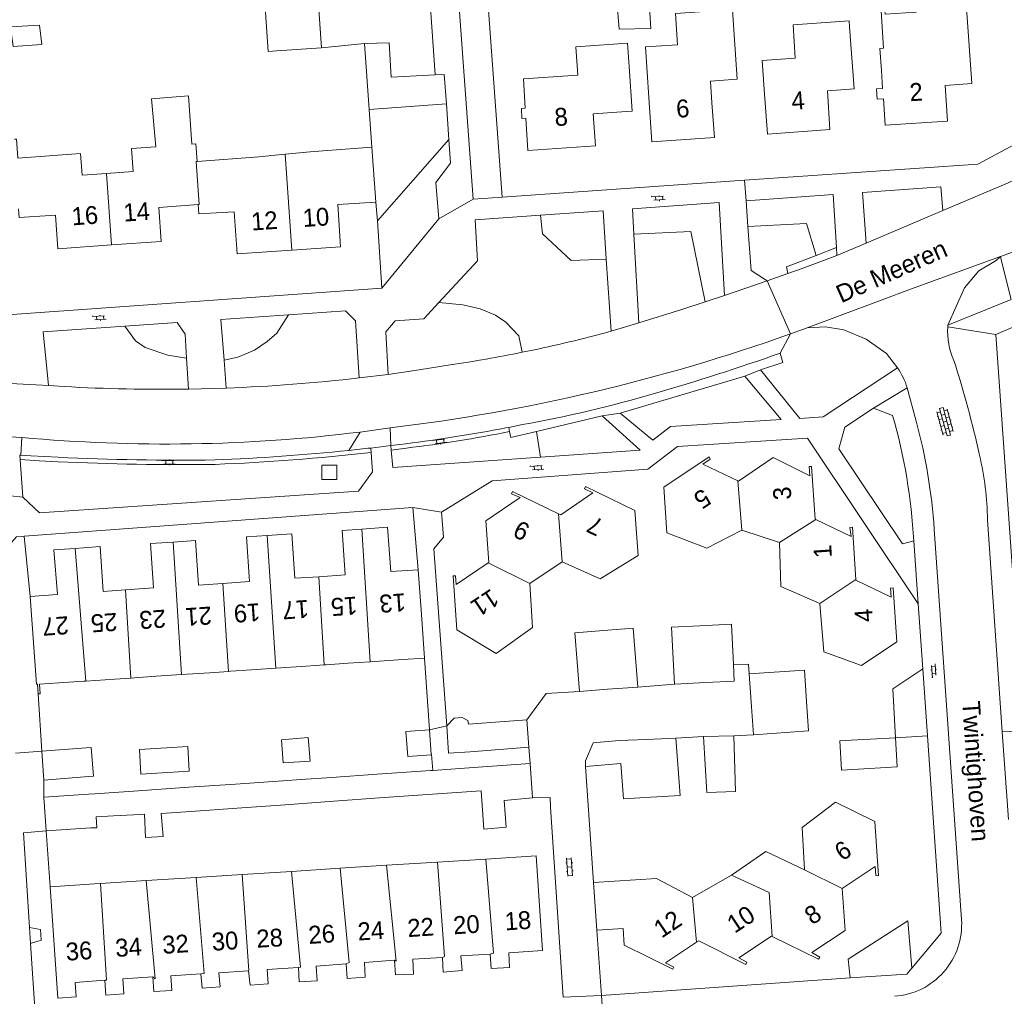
# Model space of a CAD drawing. Extents: x 99476 to 102828, y 406437 to 407931.
# Tile 53 of 162: x 100222 to 100332, y 406525 to 406634. Entities that reach past the tile are written whole.
import ezdxf

# ---------------------------------------------------------------- set-up
doc = ezdxf.new("R2010")
doc.units = 0
doc.header["$MEASUREMENT"] = 0
for name, color, linetype, lineweight in [('BG_bijgebouw', 253, 'Continuous', 0), ('BG_dakoverstek', 253, 'Continuous', 13), ('BG_dakoverstek bijgebouw', 253, 'Continuous', 0), ('BG_heg haag', 253, 'Continuous', 0), ('BG_hek', 253, 'Continuous', 0), ('BG_hoofdgebouw', 253, 'Continuous', 13), ('BG_huisnummer', 253, 'Continuous', 0), ('BG_kant verharding', 253, 'Continuous', 0), ('BG_open verharding', 253, 'Continuous', 0), ('BG_schutting', 253, 'Continuous', 0), ('BG_straatnaam', 253, 'Continuous', 0), ('BG_tussenmuur', 253, 'Continuous', 0), ('BG_vlakafsluiter', 253, 'Continuous', 0)]:
    doc.layers.add(name, color=color, linetype=linetype, lineweight=lineweight)
doc.styles.add('Style-WORKING', font='WORKING.shx')

# ---------------------------------------------------------------- blocks, each defined once
blk = doc.blocks.new('S02OV6')
at = {"layer": 'BG_open verharding', "linetype": 'Continuous', "lineweight": 0}
for p, q in [((0, 0.20784), (1.371449, 0.20784)), ((0.085505, 0.20784), (0.085505, 0.268177)), ((0.485, -0.192), (0.486, 0.207)), ((0.885505, 0.20784), (0.885505, 0.31106)), ((1.285, -0.193), (1.285, 0.207)), ((0.268333, -0.19216), (1.549656, -0.19216)), ((0.885505, -0.32925), (0.885505, -0.19216))]:
    blk.add_line(p, q, dxfattribs=at)
blk = doc.blocks.new('S02OV2')
at = {"layer": 'BG_open verharding', "linetype": 'Continuous', "lineweight": 0}
for p, q in [((0.052866, 0.482148), (0.183301, 0.482148)), ((0.183301, -1.01785), (0.183301, 0.982147)), ((0.183301, 0.895191), (0.705039, 0.895191)), ((0.705039, -1.01785), (0.705039, 0.982147)), ((0.705039, 0.43867), (0.835473, 0.43867)), ((0.052866, -0.517416), (0.183301, -0.517416)), ((0.183301, -0.017851), (0.705039, -0.017851)), ((0.183301, -0.930894), (0.705039, -0.930894)), ((0.705039, -0.473938), (0.835473, -0.473938))]:
    blk.add_line(p, q, dxfattribs=at)
blk = doc.blocks.new('S02OV4')
at = {"layer": 'BG_open verharding', "linetype": 'Continuous', "lineweight": 0}
for p, q in [((0, -0.200092), (0, 0.200092)), ((0, 0.2), (3.201, 0.2)), ((0.214, 0.6), (2.9, 0.6)), ((0.4, 0.199), (0.4, 0.6)), ((0.8, 0.6), (0.8, 0.7)), ((0.8, -0.2), (0.8, 0.2)), ((1.2, 0.2), (1.2, 0.6)), ((1.6, 0.6), (1.6, 0.7)), ((1.6, -0.2), (1.6, 0.2)), ((2, 0.199), (2, 0.6)), ((2.4, 0.6), (2.4, 0.7)), ((2.4, -0.2), (2.4, 0.2)), ((2.8, 0.2), (2.8, 0.6)), ((3.2, -0.199908), (3.2, 0.200092)), ((0, -0.2), (3.2, -0.199)), ((0.31, -0.6), (2.9, -0.6)), ((0.4, -0.6), (0.399, -0.2)), ((0.8, -0.7), (0.8, -0.6)), ((1.2, -0.6), (1.2, -0.2)), ((1.6, -0.7), (1.6, -0.6)), ((2, -0.6), (1.999, -0.2)), ((2.4, -0.7), (2.4, -0.6)), ((2.8, -0.6), (2.8, -0.2))]:
    blk.add_line(p, q, dxfattribs=at)

msp = doc.modelspace()

# ---------------------------------------------------------------- linework, layer by layer
at = {"layer": 'BG_bijgebouw', "linetype": 'Continuous', "lineweight": 0}
for p, q in [((100303.294, 406561.055), (100303.549, 406557.39)), ((100309.731, 406557.97), (100309.487, 406561.485)), ((100298.453, 406560.094), (100294.926, 406559.917)), ((100287.431, 406559.334), (100284.286, 406559.095)), ((100290.813, 406559.591), (100287.431, 406559.334)), ((100303.549, 406557.39), (100303.768, 406554.238)), ((100271.857, 406555.429), (100278.385, 406555.921)), ((100278.385, 406555.921), (100278.617, 406552.846)), ((100291.811, 406553.732), (100288.732, 406553.594)), ((100295.096, 406553.879), (100291.811, 406553.732)), ((100298.169, 406554.053), (100301.601, 406554.137)), ((100319.71, 406553.9), (100314.71, 406553.63)), ((100229.04, 406552.78), (100224.05, 406552.39)), ((100224.05, 406552.39), (100224.3, 406549.17)), ((100272.958, 406550.612), (100278.756, 406551.012)), ((100278.756, 406551.012), (100279.036, 406547.165)), ((100288.919, 406551.039), (100284.984, 406550.682)), ((100256.497, 406549.476), (100261.623, 406549.829)), ((100261.623, 406549.829), (100267.65, 406550.245)), ((100267.65, 406550.245), (100267.847, 406550.259)), ((100267.847, 406550.259), (100272.958, 406550.612)), ((100224.3, 406549.17), (100229.29, 406549.56)), ((100240.51, 406548.363), (100245.766, 406548.729)), ((100245.766, 406548.729), (100251.055, 406549.098)), ((100229.29, 406547.58), (100229.987, 406547.629)), ((100229.987, 406547.629), (100234.841, 406547.967)), ((100234.841, 406547.967), (100240.51, 406548.363)), ((100267.843, 406547.589), (100261.896, 406547.165)), ((100273.273, 406547.976), (100267.843, 406547.589)), ((100229.29, 406547.58), (100224.3, 406547.25)), ((100224.3, 406547.25), (100224.56, 406543.47)), ((100256.755, 406546.799), (100251.311, 406546.411)), ((100261.896, 406547.165), (100256.755, 406546.799)), ((100245.957, 406546.029), (100240.736, 406545.657)), ((100251.311, 406546.411), (100245.957, 406546.029)), ((100235.082, 406545.32), (100232.102, 406545.156)), ((100224.56, 406543.47), (100229.55, 406543.81)), ((100230.226, 406543.841), (100229.55, 406543.81))]:
    msp.add_line(p, q, dxfattribs=at)
at = {"layer": 'BG_bijgebouw', "linetype": 'Continuous', "lineweight": 0, "flags": 128}
for points in [[(100288.403, 406637.393), (100292.02, 406637.532), (100292.293, 406633.337), (100288.727, 406633.252), (100288.403, 406637.393)], [(100223.814, 406633.715), (100224.062, 406631.551), (100220.859, 406631.315), (100220.568, 406633.517), (100223.814, 406633.715)], [(100294.926, 406559.917), (100294.605, 406566.29), (100297.787, 406566.45)], [(100297.787, 406566.45), (100301.309, 406566.628), (100301.537, 406562.103)], [(100284.286, 406559.095), (100283.786, 406565.671), (100286.992, 406565.915)], [(100286.992, 406565.915), (100290.313, 406566.167), (100290.813, 406559.591)], [(100301.537, 406562.103), (100301.63, 406560.254), (100298.453, 406560.094)], [(100303.768, 406554.238), (100309.961, 406554.668), (100309.731, 406557.97)], [(100278.617, 406552.846), (100272.038, 406552.351), (100269.619, 406552.196), (100269.446, 406555.263)], [(100250.925, 406553.675), (100251.109, 406551.12), (100254.131, 406551.276), (100253.898, 406553.949), (100250.925, 406553.675)], [(100284.984, 406550.682), (100284.963, 406551.34), (100285.821, 406553.337), (100288.732, 406553.594)], [(100292.268, 406547.245), (100295.577, 406547.426), (100295.096, 406553.879)], [(100301.601, 406554.137), (100301.776, 406547.88), (100298.549, 406547.79), (100298.169, 406554.053)], [(100314.71, 406553.63), (100313.476, 406553.561), (100313.657, 406550.291), (100314.9, 406550.36)], [(100314.9, 406550.36), (100319.89, 406550.64), (100319.71, 406553.9)], [(100229.04, 406552.78), (100229.593, 406552.823), (100229.843, 406549.603), (100229.29, 406549.56)], [(100235.004, 406552.58), (100235.138, 406549.822), (100240.557, 406550.177), (100240.416, 406552.947), (100235.004, 406552.58)], [(100288.919, 406551.039), (100289.209, 406547.078), (100292.268, 406547.245)], [(100251.055, 406549.098), (100253.114, 406549.242), (100256.497, 406549.476)], [(100279.036, 406547.165), (100275.863, 406546.869), (100276.076, 406543.902), (100273.577, 406543.658), (100273.273, 406547.976)], [(100240.736, 406545.657), (100237.447, 406545.423), (100237.65, 406542.849), (100235.669, 406542.735), (100235.556, 406545.346), (100235.082, 406545.32)]]:
    msp.add_lwpolyline(points, dxfattribs=at)
at = {"layer": 'BG_dakoverstek', "linetype": 'Continuous', "lineweight": 13}
for p, q in [((100251.314, 406619.246), (100254.122, 406619.52)), ((100248.361, 406618.958), (100251.314, 406619.246)), ((100306.853, 406570.852), (100311.221, 406568.933)), ((100311.221, 406568.933), (100311.66, 406563.536))]:
    msp.add_line(p, q, dxfattribs=at)
at = {"layer": 'BG_dakoverstek', "linetype": 'Continuous', "lineweight": 13, "flags": 128}
msp.add_lwpolyline([(100314.536, 406633.503), (100314.497, 406634.197), (100308.233, 406633.752), (100308.443, 406630.003)], dxfattribs=at)
at = {"layer": 'BG_dakoverstek bijgebouw', "linetype": 'Continuous', "lineweight": 0}
for p, q in [((100303.294, 406561.055), (100309.487, 406561.485)), ((100267.492, 406554.808), (100267.693, 406552.035)), ((100267.693, 406552.035), (100267.695, 406552.017)), ((100230.16, 406545.049), (100232.102, 406545.156)), ((100230.226, 406543.841), (100230.16, 406545.049))]:
    msp.add_line(p, q, dxfattribs=at)
at = {"layer": 'BG_dakoverstek bijgebouw', "linetype": 'Continuous', "lineweight": 0, "flags": 128}
for points in [[(100269.446, 406555.263), (100270.244, 406556.107), (100271.163, 406556.18), (100271.801, 406555.829), (100271.857, 406555.429)], [(100267.695, 406552.017), (100267.695, 406552.011), (100265.045, 406551.798), (100264.841, 406554.615), (100267.492, 406554.808)]]:
    msp.add_lwpolyline(points, dxfattribs=at)
at = {"layer": 'BG_heg haag', "linetype": 'Continuous', "lineweight": 0}
for p, q in [((100270.223, 406643.674), (100272.39, 406614.21)), ((100221.12, 406552.17), (100224.05, 406552.39)), ((100281.063, 406546.14), (100282.46, 406524.85))]:
    msp.add_line(p, q, dxfattribs=at)
at = {"layer": 'BG_heg haag', "linetype": 'Continuous', "lineweight": 0, "flags": 128}
msp.add_lwpolyline([(100268.85, 406579.17), (100269.06, 406576.37), (100267.97, 406575.05)], dxfattribs=at)
at = {"layer": 'BG_hek', "linetype": 'Continuous', "lineweight": 0}
msp.add_line((100261.647, 406611.809), (100262.148, 406604.27), dxfattribs=at)
at = {"layer": 'BG_hek', "linetype": 'Continuous', "lineweight": 0, "flags": 128}
msp.add_lwpolyline([(100261.49, 406613.89), (100261.566, 406613.034), (100261.647, 406611.809)], dxfattribs=at)
at = {"layer": 'BG_hoofdgebouw', "linetype": 'Continuous', "lineweight": 13}
for p, q in [((100301.62, 406632.64), (100301.432, 406635.43)), ((100301.96, 406627.65), (100301.62, 406632.64)), ((100314.68, 406631.54), (100314.536, 406633.503)), ((100255.39, 406631.16), (100250.4, 406630.82)), ((100256.05, 406619.66), (100254.122, 406619.52)), ((100261.03, 406620.03), (100256.05, 406619.66)), ((100261.49, 406613.89), (100261.03, 406620.03)), ((100248.361, 406618.958), (100241.47, 406618.459)), ((100298.54, 406575.155), (100302.467, 406577.164)), ((100302.467, 406577.164), (100306.713, 406575.762)), ((100306.713, 406575.762), (100306.853, 406570.852)), ((100278.715, 406571.172), (100282.336, 406573.596)), ((100266.58, 406567.71), (100266.23, 406572.7)), ((100266.58, 406567.71), (100266.911, 406562.822)), ((100311.66, 406563.536), (100315.899, 406561.99)), ((100253.689, 406561.927), (100250.261, 406561.695)), ((100255.705, 406562.063), (100253.689, 406561.927)), ((100255.922, 406562.078), (100255.705, 406562.063)), ((100258.379, 406562.244), (100255.922, 406562.078)), ((100260.834, 406562.411), (100258.379, 406562.244)), ((100264.484, 406562.658), (100260.834, 406562.411)), ((100266.911, 406562.822), (100264.484, 406562.658)), ((100239.712, 406560.98), (100236.871, 406560.788)), ((100242.896, 406561.196), (100239.712, 406560.98)), ((100244.967, 406561.336), (100242.896, 406561.196)), ((100245.201, 406561.352), (100244.967, 406561.336)), ((100247.55, 406561.511), (100245.201, 406561.352)), ((100250.261, 406561.695), (100247.55, 406561.511)), ((100225.961, 406560.059), (100228.78, 406560.24)), ((100229.002, 406560.255), (100228.78, 406560.24)), ((100232.243, 406560.474), (100229.002, 406560.255)), ((100234.041, 406560.596), (100232.243, 406560.474)), ((100234.436, 406560.623), (100234.041, 406560.596)), ((100236.871, 406560.788), (100234.436, 406560.623)), ((100223.64, 406558.82), (100223.86, 406558.84)), ((100268.393, 406539.987), (100262.667, 406539.624)), ((100273.818, 406540.331), (100268.393, 406539.987)), ((100252.023, 406538.949), (100246.485, 406538.598)), ((100257.477, 406539.295), (100252.023, 406538.949)), ((100262.667, 406539.624), (100257.477, 406539.295)), ((100235.755, 406537.917), (100230.628, 406537.592)), ((100241.353, 406538.272), (100235.755, 406537.917)), ((100246.485, 406538.598), (100241.353, 406538.272)), ((100285.879, 406537.695), (100292.934, 406538.157)), ((100286.247, 406532.358), (100285.879, 406537.695)), ((100296.952, 406536.016), (100292.934, 406538.157)), ((100301.322, 406538.539), (100296.952, 406536.016)), ((100229.97, 406537.55), (100224.98, 406537.2)), ((100224.98, 406537.2), (100225.85, 406524.75)), ((100230.628, 406537.592), (100229.97, 406537.55)), ((100286.247, 406532.358), (100289.167, 406532.549))]:
    msp.add_line(p, q, dxfattribs=at)
at = {"layer": 'BG_hoofdgebouw', "linetype": 'Continuous', "lineweight": 13, "flags": 128}
for points in [[(100250.4, 406630.82), (100249.416, 406630.753), (100248.968, 406637.404), (100251.569, 406637.579), (100251.354, 406640.774)], [(100259.84, 406635.78), (100255.1, 406635.46), (100255.39, 406631.16)], [(100297.78, 406635.184), (100295.032, 406634.999), (100295.266, 406631.519), (100291.689, 406631.279), (100292.07, 406625.62)], [(100318.348, 406631.121), (100318.076, 406635.294), (100318.505, 406635.322), (100318.529, 406634.943), (100322.022, 406635.168), (100322.018, 406635.228)], [(100328.26, 406627.16), (100327.65, 406635.63), (100322.66, 406635.27)], [(100283, 406628.03), (100284.114, 406628.108), (100283.89, 406631.298), (100289.665, 406631.704), (100289.85, 406629.08)], [(100304.99, 406626.49), (100305.35, 406621.51), (100312.33, 406622.02), (100312.06, 406626.36), (100315.05, 406626.56), (100314.68, 406631.54)], [(100318.348, 406631.121), (100317.95, 406631.096), (100318.11, 406628.63)], [(100308.443, 406630.003), (100304.753, 406629.733), (100304.99, 406626.49)], [(100289.566, 406624.047), (100290.19, 406624.09), (100289.85, 406629.08)], [(100318.11, 406628.63), (100318.25, 406626.63), (100317.56, 406626.58), (100317.64, 406625.42), (100318.34, 406625.47), (100318.55, 406622.5), (100325.53, 406622.95)], [(100283, 406628.03), (100278.01, 406627.71), (100278.22, 406624.4), (100277.78, 406624.38), (100277.85, 406623.26), (100278.29, 406623.29), (100278.52, 406619.68), (100286.07, 406620.21)], [(100299.136, 406624.997), (100298.97, 406627.45), (100301.96, 406627.65)], [(100325.53, 406622.95), (100325.24, 406626.94), (100328.26, 406627.16)], [(100240.874, 406620.372), (100240.49, 406625.812), (100236.357, 406625.477), (100236.828, 406620.079)], [(100292.07, 406625.62), (100292.41, 406620.64), (100299.4, 406621.11), (100299.136, 406624.997)], [(100286.07, 406620.21), (100285.82, 406623.79), (100289.566, 406624.047)], [(100221.014, 406620.927), (100221.23, 406620.943), (100221.384, 406618.824), (100228.385, 406619.332), (100228.561, 406616.894), (100231.32, 406617.094)], [(100241.47, 406618.459), (100241.329, 406620.405), (100240.874, 406620.372)], [(100231.32, 406617.094), (100234.295, 406617.31), (100234.109, 406619.882), (100236.828, 406620.079)], [(100252.055, 406608.507), (100257.51, 406608.88), (100257.22, 406613.62), (100261.49, 406613.89)], [(100221.44, 406613.15), (100221.51, 406612.17), (100225.6, 406612.42), (100225.85, 406608.66), (100231.872, 406609.096)], [(100231.872, 406609.096), (100237.44, 406609.5), (100237.16, 406613.29), (100241.58, 406613.61)], [(100241.58, 406613.61), (100241.653, 406612.571), (100245.59, 406612.82), (100245.96, 406608.09), (100252.055, 406608.507)], [(100298.54, 406575.155), (100294.075, 406576.85), (100293.74, 406581.99), (100298.82, 406585.36), (100298.95, 406585.12), (100298.1, 406584.54), (100302.019, 406582.664)], [(100302.019, 406582.664), (100302.09, 406582.63), (100306, 406585.28), (100310.08, 406583.25), (100310.04, 406584.28), (100310.3, 406584.29), (100310.7, 406578.37), (100310.752, 406578.345)], [(100281.949, 406578.977), (100282.19, 406578.86), (100285.8, 406581.35), (100284.87, 406581.8), (100284.98, 406582.03), (100290.48, 406579.36), (100290.852, 406574.32)], [(100274.077, 406573.481), (100274.15, 406573.53), (100273.81, 406578.2), (100277.63, 406580.8), (100276.69, 406581.22), (100276.8, 406581.47), (100281.949, 406578.977)], [(100266.23, 406572.7), (100263.17, 406572.53), (100262.8, 406577.48), (100259.891, 406577.28)], [(100310.752, 406578.345), (100314.72, 406576.44), (100314.59, 406577.46), (100314.86, 406577.5), (100315.244, 406571.637)], [(100249.318, 406576.561), (100246.99, 406576.4), (100247.33, 406571.41), (100244.342, 406571.201)], [(100255.079, 406571.945), (100252.4, 406571.77), (100252.06, 406576.75), (100249.318, 406576.561)], [(100259.891, 406577.28), (100257.71, 406577.13), (100258.05, 406572.14), (100255.079, 406571.945)], [(100233.415, 406570.467), (100230.93, 406570.3), (100230.59, 406575.31), (100227.796, 406575.111)], [(100238.77, 406575.831), (100236.25, 406575.66), (100236.58, 406570.68), (100233.415, 406570.467)], [(100244.342, 406571.201), (100241.62, 406571.01), (100241.27, 406576), (100238.77, 406575.831)], [(100227.796, 406575.111), (100225.4, 406574.94), (100225.8, 406569.96), (100222.74, 406569.74)], [(100282.336, 406573.596), (100286.607, 406571.695), (100290.852, 406574.32)], [(100274.952, 406563.332), (100270.535, 406565.995), (100270.14, 406572.05), (100270.41, 406572.05), (100270.48, 406571.07), (100274.077, 406573.481)], [(100274.952, 406563.332), (100279.015, 406566.272), (100278.715, 406571.172)], [(100315.244, 406571.637), (100315.25, 406571.55), (100319.22, 406569.64), (100319.15, 406570.67), (100319.42, 406570.69), (100319.85, 406564.65), (100315.899, 406561.99)], [(100222.74, 406569.74), (100223.46, 406559.92), (100223.57, 406559.92), (100223.64, 406558.82)], [(100223.86, 406558.84), (100223.79, 406559.92), (100225.961, 406560.059)], [(100309.49, 406539.136), (100309.239, 406543.861), (100312.97, 406546.7)], [(100313.73, 406537.035), (100317.42, 406539.49), (100317.5, 406538.47), (100317.78, 406538.46), (100317.37, 406544.55), (100312.97, 406546.7)], [(100301.322, 406538.539), (100305.149, 406541.183), (100309.49, 406539.136)], [(100279.8, 406535.09), (100279.444, 406540.688), (100273.818, 406540.331)], [(100305.873, 406531.654), (100311.06, 406529.1), (100311.2, 406529.33), (100310.32, 406529.87), (100314.07, 406532.33), (100313.73, 406537.035)], [(100274.28, 406529.68), (100274.41, 406528.08), (100276.45, 406528.2), (100276.36, 406529.84), (100280.14, 406530.1), (100279.8, 406535.09)], [(100289.167, 406532.549), (100289.29, 406530.67), (100294.75, 406527.99), (100294.86, 406528.23), (100293.94, 406528.69), (100297.41, 406531.019)], [(100297.41, 406531.019), (100297.65, 406531.18), (100302.91, 406528.52), (100303.04, 406528.77), (100302.13, 406529.25), (100305.82, 406531.68), (100305.873, 406531.654)], [(100258.14, 406528.59), (100258.26, 406526.94), (100260.3, 406527.09), (100260.21, 406528.73), (100263.55, 406528.99)], [(100263.55, 406528.99), (100263.68, 406527.35), (100265.7, 406527.45), (100265.62, 406529.11), (100268.93, 406529.32)], [(100268.93, 406529.32), (100269.03, 406527.67), (100271.15, 406527.85), (100271.01, 406529.48), (100274.28, 406529.68)], [(100241.87, 406527.48), (100242.02, 406525.85), (100244.05, 406526.03), (100243.9, 406527.6), (100247.21, 406527.81)], [(100247.21, 406527.81), (100247.39, 406526.2), (100249.42, 406526.34), (100249.31, 406527.97), (100252.8, 406528.2)], [(100252.8, 406528.2), (100252.88, 406526.59), (100254.92, 406526.7), (100254.81, 406528.33), (100258.14, 406528.59)], [(100225.85, 406524.75), (100227.91, 406524.88), (100227.79, 406526.51), (100231.1, 406526.75)], [(100231.1, 406526.75), (100231.22, 406525.09), (100233.24, 406525.23), (100233.15, 406526.9), (100236.49, 406527.13)], [(100236.49, 406527.13), (100236.6, 406525.49), (100238.62, 406525.61), (100238.53, 406527.26), (100241.87, 406527.48)]]:
    msp.add_lwpolyline(points, dxfattribs=at)
at = {"layer": 'BG_kant verharding', "linetype": 'Continuous', "lineweight": 0}
for p, q in [((100268.14, 406628.13), (100267.468, 406637.364)), ((100269.669, 406620.89), (100269.378, 406624.909)), ((100275.643, 406614.437), (100302.787, 406616.334)), ((100324.764, 406615.586), (100316.008, 406614.967)), ((100316.413, 406609.303), (100316.008, 406614.967)), ((100324.994, 406612.945), (100324.764, 406615.586)), ((100272.39, 406614.21), (100275.643, 406614.437)), ((100299.936, 406613.831), (100290.224, 406613.145)), ((100299.936, 406613.831), (100300.553, 406603.433)), ((100312.727, 406614.735), (100302.947, 406614.044)), ((100302.947, 406614.044), (100303.163, 406611.175)), ((100312.727, 406614.735), (100313.084, 406608.795)), ((100330.95, 406599.08), (100366.123, 406614.075)), ((100286.937, 406612.913), (100279.912, 406612.416)), ((100286.937, 406612.913), (100287.294, 406607.5)), ((100290.224, 406613.145), (100290.385, 406610.32)), ((100324.994, 406612.945), (100316.413, 406609.303)), ((100290.385, 406610.32), (100290.951, 406600.362)), ((100310.811, 406607.924), (100313.084, 406608.795)), ((100313.084, 406608.795), (100313.137, 406607.921)), ((100316.413, 406609.303), (100313.137, 406607.921)), ((100333.624, 406608.569), (100331.452, 406607.784)), ((100287.294, 406607.5), (100287.827, 406599.427)), ((100331.604, 406607.113), (100331.452, 406607.784)), ((100305.33, 406605.074), (100300.553, 406603.433)), ((100307.64, 406605.901), (100305.33, 406605.074)), ((100201.96, 406599.97), (100262.148, 406604.27)), ((100300.553, 406603.433), (100298.384, 406602.722)), ((100251.698, 406601.261), (100244.123, 406600.74)), ((100244.123, 406600.74), (100244.481, 406596.189)), ((100233.354, 406600), (100224.201, 406599.371)), ((100239.232, 406600.404), (100233.354, 406600)), ((100287.827, 406599.427), (100287.194, 406599.242)), ((100290.951, 406600.362), (100287.827, 406599.427)), ((100309.787, 406599.829), (100307.918, 406599.135)), ((100325.564, 406600.112), (100325.548, 406599.916)), ((100224.823, 406593.338), (100224.201, 406599.371)), ((100307.918, 406599.135), (100306.758, 406596.967)), ((100334.06, 406554.68), (100330.95, 406599.08)), ((100240.275, 406596.43), (100240.503, 406592.953)), ((100244.481, 406596.189), (100244.727, 406593.066)), ((100306.758, 406596.967), (100307.087, 406595.929)), ((100304.562, 406595.121), (100307.087, 406595.929)), ((100308.967, 406589.666), (100304.562, 406595.121)), ((100259.627, 406594.206), (100262.844, 406594.606)), ((100288.863, 406590.266), (100302.828, 406594.387)), ((100302.828, 406594.387), (100306.884, 406589.535)), ((100224.823, 406593.338), (100220.558, 406593.581)), ((100226.563, 406593.239), (100224.823, 406593.338)), ((100244.727, 406593.066), (100240.503, 406592.953)), ((100320.998, 406593.106), (100322.011, 406589.349)), ((100319.362, 406589.996), (100317.23, 406590.83)), ((100279.471, 406588.205), (100286.84, 406589.947)), ((100286.84, 406589.947), (100291.08, 406586.1)), ((100292.519, 406587.219), (100288.863, 406590.266)), ((100259.719, 406588.146), (100263.076, 406588.618)), ((100263.076, 406588.618), (100263.14, 406586.622)), ((100276.025, 406588.604), (100276.362, 406588.671)), ((100276.362, 406588.671), (100277.917, 406588.98)), ((100276.362, 406588.671), (100276.455, 406588.208)), ((100218.829, 406587.713), (100221.824, 406587.539)), ((100221.824, 406587.539), (100221.711, 406585.556)), ((100258.445, 406586.089), (100259.719, 406588.146)), ((100260.899, 406586.356), (100263.14, 406586.622)), ((100260.937, 406585.857), (100260.899, 406586.356)), ((100263.14, 406586.622), (100264.851, 406586.84)), ((100263.14, 406586.622), (100263.187, 406586.124)), ((100263.187, 406586.124), (100264.913, 406586.344)), ((100221.61, 406585.562), (100221.645, 406585.059)), ((100221.711, 406585.556), (100221.61, 406585.562)), ((100222.834, 406585.493), (100221.711, 406585.556)), ((100225.89, 406585.32), (100222.834, 406585.493)), ((100279.927, 406585.319), (100291.08, 406586.1)), ((100221.645, 406585.059), (100221.94, 406580.85)), ((100265.63, 406579.69), (100222.073, 406576.481)), ((100266.23, 406572.7), (100265.63, 406579.69)), ((100330.01, 406578.31), (100331.658, 406554.583)), ((100324.041, 406577.257), (100327.09, 406533.556)), ((100322.754, 406561.641), (100322.25, 406568.91)), ((100266.911, 406562.822), (100266.989, 406561.747)), ((100266.989, 406561.747), (100267.492, 406554.808)), ((100323.277, 406554.107), (100322.754, 406561.641)), ((100331.658, 406554.583), (100332.34, 406544.766)), ((100284.984, 406550.682), (100285.879, 406537.695)), ((100222.807, 406530.878), (100222.689, 406532.674)), ((100286.247, 406532.358), (100286.75, 406525.06)), ((100223.401, 406521.897), (100222.807, 406530.878)), ((100286.75, 406525.06), (100314.629, 406527.007))]:
    msp.add_line(p, q, dxfattribs=at)
at = {"layer": 'BG_kant verharding', "linetype": 'Continuous', "lineweight": 0, "flags": 128}
for points in [[(100302.787, 406616.334), (100328.91, 406618.16), (100367.626, 406638.919)], [(100268.14, 406628.13), (100263.185, 406627.877), (100262.97, 406631.725), (100260.189, 406631.654)], [(100269.378, 406624.909), (100269.14, 406628.2), (100268.14, 406628.13)], [(100268.54, 406612.02), (100268.21, 406616.08), (100269.86, 406618.25), (100269.669, 406620.89)], [(100335.988, 406617.79), (100332.24, 406616.02), (100324.994, 406612.945)], [(100262.148, 406604.27), (100262.15, 406604.27), (100268.54, 406612.02)], [(100279.912, 406612.416), (100272.61, 406611.9), (100272.85, 406607.3), (100268.544, 406602.634)], [(100303.163, 406611.175), (100303.535, 406606.232), (100305.33, 406605.074)], [(100307.64, 406605.901), (100307.47, 406606.645), (100310.811, 406607.924)], [(100313.137, 406607.921), (100309.244, 406606.475), (100307.64, 406605.901)], [(100331.452, 406607.784), (100321.78, 406604.285), (100309.787, 406599.829)], [(100325.564, 406600.112), (100327.426, 406604.28), (100329.037, 406606.18), (100330.983, 406607.355), (100331.452, 406607.784)], [(100325.564, 406600.112), (100332.669, 406602.981), (100331.604, 406607.113)], [(100259.627, 406594.206), (100259.19, 406600.58), (100258.09, 406601.7), (100251.698, 406601.261)], [(100268.544, 406602.634), (100266.87, 406600.82), (100263.64, 406600.58), (100262.61, 406599.38), (100262.844, 406594.606)], [(100298.384, 406602.722), (100295.763, 406601.863), (100290.951, 406600.362)], [(100239.232, 406600.404), (100240.099, 406599.115), (100240.275, 406596.43)], [(100309.787, 406599.829), (100311.834, 406599.915), (100313.906, 406599.599), (100316.417, 406598.531), (100318.668, 406596.932), (100319.933, 406595.32)], [(100269.816, 406595.662), (100266.335, 406595.102), (100262.844, 406594.606)], [(100308.967, 406589.666), (100311.59, 406589.83), (100319.933, 406595.32)], [(100317.23, 406590.83), (100314.01, 406588.69), (100313.35, 406586.28), (100320.48, 406575.62), (100321.73, 406575.97)], [(100292.519, 406587.219), (100294.5, 406588.76), (100306.884, 406589.535)], [(100322.25, 406568.91), (100309.83, 406587.45), (100295.29, 406586.51), (100291.96, 406583.99), (100274.52, 406582.69), (100268.85, 406579.17)], [(100276.455, 406588.208), (100276.592, 406587.525), (100279.471, 406588.205)], [(100221.94, 406580.85), (100223.8, 406579.08), (100259.53, 406581.54), (100261.1, 406583.7), (100260.937, 406585.857)], [(100263.187, 406586.124), (100263.37, 406584.16), (100279.927, 406585.319)], [(100221.645, 406585.059), (100223.768, 406584.939), (100225.892, 406584.821)], [(100257.11, 406582.844), (100257.106, 406584.444), (100255.43, 406584.44), (100255.435, 406582.84), (100257.11, 406582.844)], [(100222.073, 406576.481), (100221.24, 406576.42), (100219.62, 406574.62), (100219.9, 406570.426)], [(100321.536, 406528.122), (100324.81, 406532.01), (100323.277, 406554.107)], [(100222.689, 406532.674), (100221.99, 406543.25), (100224.56, 406543.47)], [(100222.689, 406532.674), (100223.906, 406532.454), (100223.985, 406531.256), (100222.807, 406530.878)], [(100314.629, 406527.007), (100320.97, 406527.45), (100321.536, 406528.122)]]:
    msp.add_lwpolyline(points, dxfattribs=at)
at = {"layer": 'BG_kant verharding', "linetype": 'Continuous', "lineweight": 0}
for centre, radius, start, end in [((100333.29107, 406599.389236), 7.760967, 176.10814, 204.555302), ((100238.695013, 406793.429103), 206.25717, 276.78862, 289.609936), ((100218.255814, 406849.055132), 267.172347, 286.175989, 289.344969), ((100253.04336, 406727.633826), 140.867248, 280.170329, 286.345303), ((100260.191012, 406572.793309), 61.620926, 2.955031, 16.210652), ((100244.240964, 406753.66626), 168.094541, 277.042745, 280.899349), ((100237.962023, 406763.238095), 176.43868, 264.752088, 277.083277), ((100247.122163, 406733.172308), 147.902217, 276.908714, 281.439078), ((100234.20181, 406820.537989), 236.198935, 272.249044, 276.499197), ((100239.712365, 406879.462942), 294.96589, 267.314474, 270.730117)]:
    msp.add_arc(centre, radius, start, end, dxfattribs=at)
at = {"layer": 'BG_kant verharding', "linetype": 'Continuous', "lineweight": 0, "extrusion": (0, 0, -1)}
for centre, radius, start, end in [((-100245.620978, 406757.108641), 163.248867, 255.246537, 258.604409), ((-100245.598078, 406757.159725), 163.303469, 258.600074, 261.471572), ((-100213.626512, 406560.043621), 118.25683, 162.215356, 167.546686), ((-100313.337662, 406590.784297), 8.004442, 145.483174, 163.138943), ((-100237.538721, 406784.960869), 192.029456, 263.394906, 267.854734), ((-100237.486639, 406785.801326), 192.871914, 269.103904, 273.246784), ((-100260.786886, 406572.854323), 63.407148, 164.921686, 176.018462), ((-100234.424921, 406818.268688), 233.418876, 263.48757, 264.093495), ((-100239.709659, 406880.957125), 295.959951, 269.272973, 272.676363), ((-100234.149096, 406821.278263), 236.44086, 264.102059, 267.741929), ((-100295.841597, 406577.69171), 34.173996, 166.714522, 178.963325), ((-100319.045342, 406533.003703), 8.063594, 176.072584, 266.290775)]:
    msp.add_arc(centre, radius, start, end, dxfattribs=at)
at = {"layer": 'BG_schutting', "linetype": 'Continuous', "lineweight": 0}
for p, q in [((100255.39, 406631.16), (100260.189, 406631.654)), ((100260.189, 406631.654), (100260.722, 406624.282)), ((100260.722, 406624.282), (100261.03, 406620.03)), ((100267.97, 406575.05), (100269.446, 406555.263)), ((100301.537, 406562.103), (100303.218, 406562.141)), ((100303.218, 406562.141), (100303.294, 406561.055)), ((100294.926, 406559.917), (100290.813, 406559.591)), ((100301.601, 406554.137), (100303.768, 406554.238)), ((100295.096, 406553.879), (100298.169, 406554.053))]:
    msp.add_line(p, q, dxfattribs=at)
at = {"layer": 'BG_schutting', "linetype": 'Continuous', "lineweight": 0, "flags": 128}
for points in [[(100284.286, 406559.095), (100280.57, 406558.864), (100278.385, 406555.921)], [(100279.036, 406547.165), (100280.991, 406547.232), (100281.063, 406546.14)]]:
    msp.add_lwpolyline(points, dxfattribs=at)
at = {"layer": 'BG_tussenmuur', "linetype": 'Continuous', "lineweight": 0}
for p, q in [((100251.314, 406619.246), (100252.055, 406608.507)), ((100231.32, 406617.094), (100231.872, 406609.096)), ((100302.019, 406582.664), (100302.467, 406577.164)), ((100281.949, 406578.977), (100282.336, 406573.596)), ((100310.752, 406578.345), (100306.713, 406575.762)), ((100249.318, 406576.561), (100250.261, 406561.695)), ((100259.891, 406577.28), (100260.834, 406562.411)), ((100238.77, 406575.831), (100239.712, 406560.98)), ((100227.796, 406575.111), (100229.002, 406560.255)), ((100274.077, 406573.481), (100278.715, 406571.172)), ((100255.079, 406571.945), (100255.705, 406562.063)), ((100244.342, 406571.201), (100244.967, 406561.336)), ((100311.221, 406568.933), (100315.244, 406571.637)), ((100233.415, 406570.467), (100234.041, 406560.596)), ((100309.49, 406539.136), (100313.73, 406537.035)), ((100296.952, 406536.016), (100297.41, 406531.019))]:
    msp.add_line(p, q, dxfattribs=at)
at = {"layer": 'BG_tussenmuur', "linetype": 'Continuous', "lineweight": 0, "flags": 128}
for points in [[(100241.47, 406618.459), (100241.349, 406618.45), (100241.683, 406613.617), (100241.58, 406613.61)], [(100268.393, 406539.987), (100269.16, 406529.397), (100268.93, 406529.32)], [(100273.818, 406540.331), (100274.656, 406529.771), (100274.28, 406529.68)], [(100252.023, 406538.949), (100253.046, 406528.222), (100252.8, 406528.2)], [(100257.477, 406539.295), (100258.492, 406528.747), (100258.14, 406528.59)], [(100262.667, 406539.624), (100263.764, 406528.897), (100263.55, 406528.99)], [(100235.755, 406537.917), (100236.756, 406526.923), (100236.49, 406527.13)], [(100241.353, 406538.272), (100242.253, 406527.498), (100241.87, 406527.48)], [(100246.485, 406538.598), (100247.252, 406527.813), (100247.21, 406527.81)], [(100301.322, 406538.539), (100305.543, 406536.563), (100305.873, 406531.654)], [(100230.628, 406537.592), (100231.315, 406526.763), (100231.1, 406526.75)]]:
    msp.add_lwpolyline(points, dxfattribs=at)
at = {"layer": 'BG_vlakafsluiter', "linetype": 'Continuous', "lineweight": 0}
for p, q in [((100269.378, 406624.909), (100260.722, 406624.282)), ((100261.647, 406611.809), (100269.669, 406620.89)), ((100302.787, 406616.334), (100302.947, 406614.044)), ((100272.39, 406614.21), (100268.54, 406612.02)), ((100305.33, 406605.074), (100307.918, 406599.135)), ((100330.95, 406599.08), (100325.548, 406599.916)), ((100304.562, 406595.121), (100302.828, 406594.387)), ((100317.23, 406590.83), (100320.998, 406593.106)), ((100288.863, 406590.266), (100286.84, 406589.947)), ((100279.927, 406585.319), (100279.471, 406588.205)), ((100221.94, 406580.85), (100215.04, 406581.56)), ((100268.85, 406579.17), (100265.63, 406579.69)), ((100222.74, 406569.74), (100222.073, 406576.481)), ((100321.73, 406575.97), (100322.25, 406568.91)), ((100224.05, 406552.39), (100223.64, 406558.82)), ((100269.446, 406555.263), (100267.492, 406554.808)), ((100334.06, 406554.68), (100331.658, 406554.583)), ((100323.277, 406554.107), (100319.71, 406553.9)), ((100267.695, 406552.017), (100267.847, 406550.259)), ((100278.617, 406552.846), (100278.756, 406551.012)), ((100224.3, 406547.25), (100224.3, 406549.17)), ((100224.98, 406537.2), (100224.56, 406543.47)), ((100282.46, 406524.85), (100286.75, 406525.06)), ((100286.75, 406525.06), (100286.903, 406522.725))]:
    msp.add_line(p, q, dxfattribs=at)
at = {"layer": 'BG_vlakafsluiter', "linetype": 'Continuous', "lineweight": 0, "flags": 128}
for points in [[(100269.983, 406646.941), (100273.242, 406647.18), (100275.643, 406614.437)], [(100287.294, 406607.5), (100283.373, 406607.366), (100280.153, 406610.337), (100279.912, 406612.416)], [(100290.385, 406610.32), (100296.777, 406610.598), (100298.384, 406602.722)], [(100310.811, 406607.924), (100309.715, 406611.483), (100303.163, 406611.175)], [(100268.544, 406602.634), (100271.225, 406602.389), (100273.15, 406601.945), (100274.884, 406601.238), (100276.031, 406600.449), (100277.493, 406598.923), (100277.876, 406597.078)], [(100251.698, 406601.261), (100250.388, 406599.218), (100249.299, 406598.289), (100247.889, 406597.297), (100245.999, 406596.539), (100244.481, 406596.189)], [(100233.354, 406600), (100234.57, 406598.347), (100235.626, 406597.612), (100238.175, 406596.741), (100240.275, 406596.43)], [(100319.71, 406553.9), (100319.413, 406559.391), (100322.754, 406561.641)], [(100321.536, 406528.122), (100321.076, 406533.395), (100314.409, 406529.119), (100314.629, 406527.007)]]:
    msp.add_lwpolyline(points, dxfattribs=at)

# ---------------------------------------------------------------- block references
at = {"layer": 'BG_open verharding', "linetype": 'Continuous', "lineweight": 0}
for name, p, rotation in [('S02OV6', (100292.341, 406614.271), 4.012170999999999), ('S02OV6', (100229.712, 406600.874), 3.726426), ('S02OV4', (100325.665, 406587.758), 105.064234), ('S02OV6', (100267.822, 406586.974), 7.757425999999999), ('S02OV6', (100278.741, 406584.075), 4.244862), ('S02OV6', (100324.036, 406560.635), 94.012171), ('S02OV2', (100282.729, 406539.418), 3.955038)]:
    msp.add_blockref(name, p, dxfattribs=dict(at, rotation=rotation))
msp.add_blockref('S02OV6', (100237.459, 406584.749), dxfattribs=at)

# ---------------------------------------------------------------- texts
at = {"layer": 'BG_huisnummer', "linetype": 'Continuous', "lineweight": 0, "style": 'Style-WORKING'}
for s, rotation, p in [('2', 3.669254, (100321.324, 406625.183)), ('4', 4.187705, (100308.102, 406624.217)), ('6', 3.840747, (100295.182, 406623.332)), ('8', 4.012171, (100281.564, 406622.399)), ('14', 4.130539, (100233.26, 406611.703)), ('16', 4.130539, (100227.465, 406611.283)), ('12', 3.897896, (100247.575, 406610.706)), ('10', 3.897896, (100253.35, 406611.101)), ('3', 93.840747, (100308.042, 406580.607)), ('5', 213.578814, (100298.125, 406581.898)), ('7', 154.100851, (100287.138, 406578.203)), ('9', 154.15239, (100278.905, 406577.672)), ('1', 93.726426, (100312.578, 406574.094)), ('15', 183.897896, (100259.346, 406569.725)), ('13', 183.897896, (100264.782, 406570.095)), ('11', 213.833029, (100274.384, 406570.677)), ('21', 183.897896, (100243.037, 406568.615)), ('19', 183.897896, (100248.473, 406568.985)), ('17', 183.897896, (100253.91, 406569.355)), ('27', 183.897896, (100227.016, 406567.525)), ('25', 183.897896, (100232.453, 406567.895)), ('23', 183.897896, (100237.889, 406568.265)), ('4', 94.073364, (100317.18, 406566.937)), ('6', 33.578814, (100313.729, 406540.039)), ('18', 3.955038, (100275.974, 406532.331)), ('12', 33.864943, (100293.484, 406531.395)), ('10', 33.372202, (100301.678, 406531.945)), ('8', 33.292849, (100310.358, 406532.885)), ('24', 3.955038, (100259.502, 406531.197)), ('22', 3.955038, (100265.084, 406531.58)), ('20', 3.955038, (100270.208, 406531.892)), ('30', 3.955038, (100243.168, 406530.05)), ('28', 3.383288, (100248.156, 406530.393)), ('26', 3.955038, (100253.989, 406530.813)), ('36', 3.955038, (100226.809, 406528.936)), ('34', 3.955038, (100232.356, 406529.355)), ('32', 3.955038, (100237.621, 406529.703))]:
    msp.add_text(s, height=2, rotation=rotation, dxfattribs=at).set_placement(p)
at = {"layer": 'BG_straatnaam', "linetype": 'Continuous', "lineweight": 0, "style": 'Style-WORKING'}
for s, rotation, p in [('De Meeren', 23.950855, (100313.61, 406602.557)), ('Twintighoven', 274.012171, (100327.153, 406557.947))]:
    msp.add_text(s, height=2, rotation=rotation, dxfattribs=at).set_placement(p)

doc.saveas('drawing.dxf')
